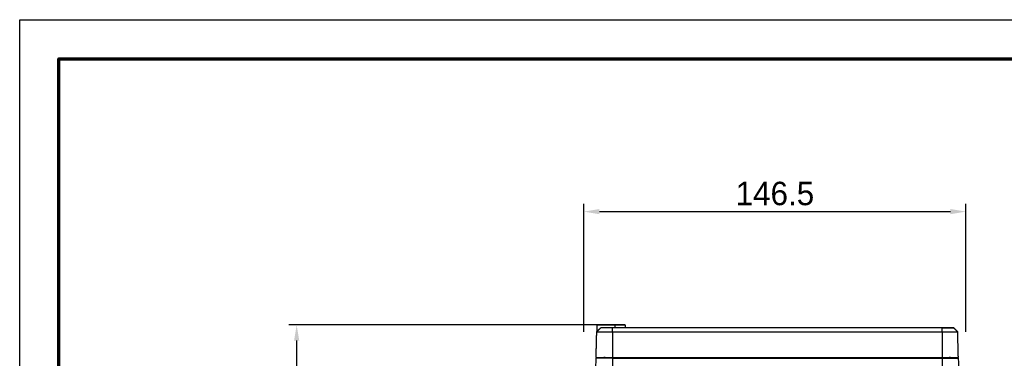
# Model space of a CAD drawing. Header units: millimetres. Extents: x 9946 to 11276, y -4769 to -3439.
# Tile 17 of 100: x 9946 to 10323, y -3569 to -3439. Entities that reach past the tile are written whole.
import ezdxf

# ---------------------------------------------------------------- set-up
doc = ezdxf.new("R2010")
doc.units = ezdxf.units.MM
doc.layers.add('ROXX NEO mini i_Fixture', color=7, linetype='Continuous', true_color=0x000000)
doc.dimstyles.get("Standard").update_dxf_attribs({"dimscale": 10, "dimtxt": 2.5, "dimasz": 3, "dimexe": 1, "dimexo": 0.5, "dimgap": 0.8, "dimtad": 1, "dimtoh": 1, "dimdec": 1, "dimzin": 1, "dimdsep": 46, "dimtxsty": 'Standard', "dimblk": 'OPEN90', "dimcen": 2.5, "dimadec": 1, "dimazin": 1, "dimtfac": 1, "dimtdec": 4, "dimtix": 1, "dimtofl": 0, "dimtmove": 1, "dimatfit": 3, "dimldrblk": 'OPEN90', "dimfxl": 1, "dimtolj": 1, "dimtzin": 1, "dimarcsym": 0})

# ---------------------------------------------------------------- blocks, each defined once
blk = doc.blocks.new('*D5')
at = {"layer": 'Defpoints', "color": 0}
for p in [(10051.91, -3556.28), (10183.73, -3556.28), (10183.73, -3812.78)]:
    blk.add_point(p, dxfattribs=at)
at = {"layer": 'ROXX NEO mini i_Fixture', "color": 0, "lineweight": -2}
for p, q in [((10177.73, -3556.28), (10048.91, -3556.28)), ((10051.91, -3806.78), (10051.91, -3562.28)), ((10177.73, -3812.78), (10048.91, -3812.78))]:
    blk.add_line(p, q, dxfattribs=at)
at = {"layer": 'ROXX NEO mini i_Fixture', "color": 0}
for points in [[(10052.91, -3562.28), (10050.91, -3562.28), (10051.91, -3556.28)], [(10050.91, -3806.78), (10052.91, -3806.78), (10051.91, -3812.78)]]:
    blk.add_solid(points, dxfattribs=at)
at = {"layer": 'ROXX NEO mini i_Fixture', "color": 0, "insert": (10045.01, -3684.53), "char_height": 9.002, "attachment_point": 5, "rotation": 90}
blk.add_mtext('\\A1;256.5', dxfattribs=at)
blk = doc.blocks.new('*D10')
at = {"layer": 'Defpoints', "color": 0}
for p in [(10308.47, -3512.81), (10161.97, -3564.91), (10308.47, -3564.91)]:
    blk.add_point(p, dxfattribs=at)
at = {"layer": 'ROXX NEO mini i_Fixture', "color": 0, "lineweight": -2}
for p, q in [((10161.97, -3558.91), (10161.97, -3509.81)), ((10308.47, -3558.91), (10308.47, -3509.81)), ((10167.97, -3512.81), (10302.47, -3512.81))]:
    blk.add_line(p, q, dxfattribs=at)
at = {"layer": 'ROXX NEO mini i_Fixture', "color": 0}
for points in [[(10167.97, -3511.81), (10167.97, -3513.81), (10161.97, -3512.81)], [(10302.47, -3513.81), (10302.47, -3511.81), (10308.47, -3512.81)]]:
    blk.add_solid(points, dxfattribs=at)
at = {"layer": 'ROXX NEO mini i_Fixture', "color": 0, "insert": (10235.22, -3505.91), "char_height": 9.002, "attachment_point": 5}
blk.add_mtext('\\A1;146.5', dxfattribs=at)

msp = doc.modelspace()

# ---------------------------------------------------------------- linework, layer by layer
at = {"layer": 'ROXX NEO mini i_Fixture'}
msp.add_lwpolyline([(11275.74, -4769.19), (9945.74, -4769.19), (9945.74, -3439.19), (11275.74, -3439.19)], close=True, dxfattribs=at)
at = {"layer": 'ROXX NEO mini i_Fixture', "color": 250, "lineweight": 70, "true_color": 0x1a171b}
msp.add_lwpolyline([(11260.74, -4754.19), (9960.74, -4754.19), (9960.74, -3454.19), (11260.74, -3454.19)], close=True, dxfattribs=at)
at = {"layer": 'ROXX NEO mini i_Fixture', "color": 18, "true_color": 0x000000}
for points in [[(10166.68, -3568.78), (10166.81, -3563.83), (10166.94, -3558.88)], [(10166.68, -3568.78), (10166.81, -3563.83), (10166.94, -3558.88)], [(10167.01, -3556.38), (10166.98, -3557.63), (10166.94, -3558.88)], [(10167.01, -3556.38), (10166.98, -3557.63), (10166.94, -3558.88)], [(10173.94, -3556.38), (10170.48, -3556.38), (10167.01, -3556.38)], [(10173.94, -3556.38), (10170.48, -3556.38), (10167.01, -3556.38)], [(10299.32, -3557.38), (10236.12, -3557.38), (10172.92, -3557.38)], [(10299.32, -3557.38), (10236.12, -3557.38), (10172.92, -3557.38)], [(10177.96, -3557.35), (10177.95, -3556.86), (10177.94, -3556.38)], [(10177.96, -3557.35), (10177.95, -3556.86), (10177.94, -3556.38)], [(10305.29, -3558.88), (10304.52, -3558.13), (10303.75, -3557.38)], [(10305.29, -3558.88), (10304.52, -3558.13), (10303.75, -3557.38)], [(10305.55, -3568.78), (10305.42, -3563.83), (10305.29, -3558.88)], [(10305.55, -3568.78), (10305.42, -3563.83), (10305.29, -3558.88)], [(10166.63, -3569.08), (10165.56, -3587.2), (10164.48, -3605.32)], [(10166.63, -3569.08), (10165.56, -3587.2), (10164.48, -3605.32)], [(10170.15, -3568.78), (10168.39, -3568.93), (10166.63, -3569.08)], [(10170.15, -3568.78), (10168.39, -3568.93), (10166.63, -3569.08)], [(10305.6, -3569.08), (10303.84, -3568.93), (10302.08, -3568.78)], [(10305.6, -3569.08), (10303.84, -3568.93), (10302.08, -3568.78)], [(10307.75, -3605.32), (10306.68, -3587.2), (10305.6, -3569.08)], [(10307.75, -3605.32), (10306.68, -3587.2), (10305.6, -3569.08)]]:
    msp.add_open_spline(points, degree=2, dxfattribs=at)
at = {"layer": 'ROXX NEO mini i_Fixture', "color": 18, "lineweight": -3, "true_color": 0x000000}
for points, weights in [([(10166.94, -3558.88), (10166.94, -3558.88), (10172.92, -3558.88)], [1, 0.707106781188, 1]), ([(10172.92, -3557.38), (10168.48, -3557.38), (10168.48, -3557.38)], [1, 0.707106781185, 1]), ([(10299.32, -3558.88), (10305.29, -3558.88), (10305.29, -3558.88)], [1, 0.707106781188, 1]), ([(10172.92, -3569.08), (10166.63, -3569.08), (10166.63, -3569.08)], [1, 0.70710678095, 1]), ([(10299.32, -3568.78), (10305.55, -3568.78), (10305.55, -3568.78)], [1, 0.707106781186, 1]), ([(10299.32, -3569.08), (10305.6, -3569.08), (10305.6, -3569.08)], [1, 0.707106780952, 1])]:
    msp.add_rational_spline(points, weights, degree=2, dxfattribs=at)
for points in [[(10166.94, -3558.88), (10167.71, -3558.13), (10168.48, -3557.38)], [(10172.92, -3558.88), (10172.92, -3558.13), (10172.92, -3557.38)], [(10172.92, -3558.88), (10236.12, -3558.88), (10299.32, -3558.88)], [(10172.92, -3558.88), (10172.92, -3563.83), (10172.92, -3568.78)], [(10173.94, -3557.38), (10173.94, -3556.88), (10173.94, -3556.38)], [(10299.32, -3558.88), (10299.32, -3558.13), (10299.32, -3557.38)], [(10299.32, -3558.88), (10299.32, -3563.83), (10299.32, -3568.78)], [(10172.92, -3568.78), (10172.92, -3568.93), (10172.92, -3569.08)], [(10172.92, -3568.78), (10236.12, -3568.78), (10299.32, -3568.78)], [(10172.92, -3569.08), (10236.12, -3569.08), (10299.32, -3569.08)], [(10172.92, -3569.08), (10172.92, -3587.2), (10172.92, -3605.32)], [(10208.13, -3568.86), (10208.13, -3568.82), (10208.13, -3568.78)], [(10264.1, -3568.86), (10236.12, -3568.86), (10208.13, -3568.86)], [(10264.11, -3568.78), (10264.1, -3568.82), (10264.1, -3568.86)], [(10299.32, -3569.08), (10299.32, -3568.93), (10299.32, -3568.78)], [(10299.32, -3569.08), (10299.32, -3587.2), (10299.32, -3605.32)]]:
    msp.add_open_spline(points, degree=2, dxfattribs=at)
at = {"layer": 'ROXX NEO mini i_Fixture', "color": 18, "true_color": 0x000000}
for points, weights in [([(10177.94, -3556.38), (10177.94, -3556.38), (10173.94, -3556.38)], [1, 0.707106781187, 1]), ([(10177.94, -3556.38), (10177.94, -3556.38), (10173.94, -3556.38)], [1, 0.707106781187, 1]), ([(10299.32, -3557.38), (10303.75, -3557.38), (10303.75, -3557.38)], [1, 0.707106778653, 1]), ([(10299.32, -3557.38), (10303.75, -3557.38), (10303.75, -3557.38)], [1, 0.707106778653, 1]), ([(10303.75, -3557.38), (10303.75, -3557.38), (10299.32, -3557.38)], [1, 0.707106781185, 1]), ([(10303.75, -3557.38), (10303.75, -3557.38), (10299.32, -3557.38)], [1, 0.707106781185, 1]), ([(10166.68, -3568.78), (10166.68, -3568.78), (10172.92, -3568.78)], [1, 0.707106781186, 1]), ([(10166.68, -3568.78), (10166.68, -3568.78), (10172.92, -3568.78)], [1, 0.707106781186, 1])]:
    msp.add_rational_spline(points, weights, degree=2, dxfattribs=at)

# ---------------------------------------------------------------- dimensions: what is measured, and where the dimension line sits
at = {"layer": 'ROXX NEO mini i_Fixture', "color": 5, "true_color": 0x0000ff}
dim = msp.add_linear_dim(base=(10308.47, -3512.81), p1=(10161.97, -3564.91), p2=(10308.47, -3564.91), dimstyle='Standard', override={"dimscale": 3.0005, "dimtxt": 3, "dimasz": 2, "dimexe": 1, "dimexo": 2, "dimgap": 0.8, "dimtad": 1, "dimtih": 0, "dimtoh": 0, "dimdec": 1, "dimlfac": 1, "dimzin": 1, "dimtxsty": 'Standard', "dimsah": 0, "dimcen": 2.5, "dimadec": 1, "dimazin": 1, "dimtix": 0, "dimtmove": 0, "dimtzin": 1}, dxfattribs=at)
dim.commit()
dim.dimension.update_dxf_attribs({"geometry": '*D10', "text_midpoint": (10235.22, -3505.91)})
dim = msp.add_linear_dim(base=(10051.91, -3556.28), p1=(10183.73, -3812.78), p2=(10183.73, -3556.28), angle=90, dimstyle='Standard', override={"dimscale": 3.0005, "dimtxt": 3, "dimasz": 2, "dimexe": 1, "dimexo": 2, "dimgap": 0.8, "dimtad": 1, "dimtih": 0, "dimtoh": 0, "dimdec": 1, "dimlfac": 1, "dimzin": 1, "dimtxsty": 'Standard', "dimsah": 0, "dimcen": 2.5, "dimadec": 1, "dimazin": 1, "dimtix": 0, "dimtmove": 0, "dimtzin": 1}, dxfattribs=at)
dim.commit()
dim.dimension.update_dxf_attribs({"geometry": '*D5', "text_midpoint": (10045.01, -3684.53)})

doc.saveas('drawing.dxf')
